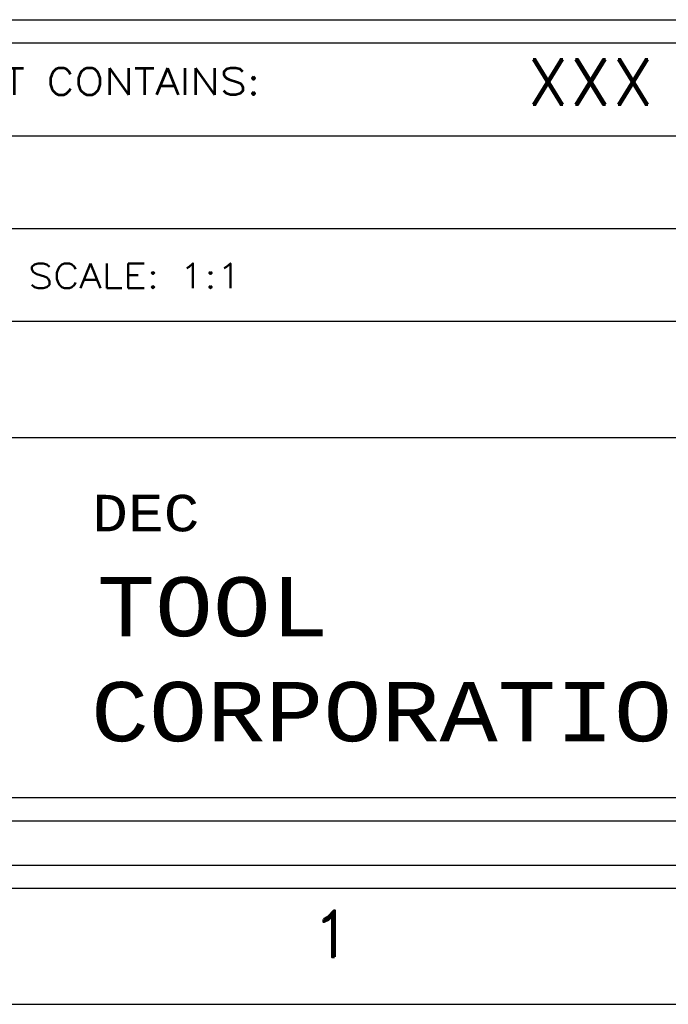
# Model space of a CAD drawing. Header units: inches. Extents: x 3 to 351, y 4 to 271.
# Tile 134 of 256: x 93.91 to 95.31, y 154.65 to 156.77. Entities that reach past the tile are written whole.
import ezdxf
from ezdxf.enums import TextEntityAlignment as Align

# ---------------------------------------------------------------- set-up
doc = ezdxf.new("R2010")
doc.units = ezdxf.units.IN
doc.header["$LTSCALE"] = 0.5
doc.header["$MEASUREMENT"] = 0
doc.layers.add('PLOTVIEW1', color=7, linetype='Continuous')
doc.layers.add('STR_1', color=7, linetype='Continuous')
doc.styles.add('VERO0-Simplex', font='simplex_.ttf')
doc.styles.add('VERO2-Courier New', font='cour.ttf')
doc.styles.add('VERO3-RomanS', font='romans__.ttf')
doc.styles.add('VERO5-RomanD', font='romand__.ttf')

msp = doc.modelspace()

# ---------------------------------------------------------------- linework, layer by layer
at = {"layer": 'PLOTVIEW1', "color": 252, "linetype": 'Continuous'}
for p, q in [((90.1468, 156.5192, 0.0197), (96.8567, 156.5192, 0.0197)), ((90.1468, 156.3192, 0.0197), (96.8567, 156.3192, 0.0197)), ((90.1468, 156.1192, 0.0197), (96.8567, 156.1192, 0.0197)), ((92.3167, 155.8692, 0.0197), (96.8567, 155.8692, 0.0197))]:
    msp.add_line(p, q, dxfattribs=at)
at = {"layer": 'PLOTVIEW1', "color": 97, "linetype": 'Continuous'}
for p, q in [((50.7517, 154.9475), (96.7517, 154.9475)), ((50.7517, 154.8975), (96.7517, 154.8975)), ((50.7517, 154.6475), (96.7517, 154.6475))]:
    msp.add_line(p, q, dxfattribs=at)
at = {"layer": 'STR_1', "color": 4, "linetype": 'Continuous'}
for p, q in [((90.2518, 156.7692), (96.7517, 156.7692)), ((90.2518, 156.7192), (96.7517, 156.7192)), ((96.7517, 155.0925), (90.2518, 155.0925)), ((96.7517, 155.0425), (90.2518, 155.0425))]:
    msp.add_line(p, q, dxfattribs=at)

# ---------------------------------------------------------------- texts
at = {"layer": 'PLOTVIEW1', "color": 7, "linetype": 'Continuous'}
for s, height, style, width, p, p2 in [('THIS SHEET CONTAINS:', 0.057462, 'VERO3-RomanS', 0.999501, (93.4077, 156.6075, 0.0197), (94.4305, 156.6075, 0.0197)), ('XXX', 0.09723, 'VERO5-RomanD', 1.000527, (95.0049, 156.5864, 0.0197), (95.2793, 156.5864, 0.0197)), ('SCALE: 1:1', 0.05368, 'VERO0-Simplex', 0.999379, (93.9306, 156.1904, 0.0197), (94.3905, 156.1904, 0.0197)), ('DEC', 0.07864, 'VERO2-Courier New', 0.932229, (94.0686, 155.6667, 0.0197), (94.2996, 155.6667, 0.0197)), ('TOOL', 0.12743, 'VERO2-Courier New', 0.932229, (94.0791, 155.4405, 0.0197), (94.5782, 155.4405, 0.0197)), ('CORPORATION', 0.127868, 'VERO2-Courier New', 0.932229, (94.0657, 155.2142, 0.0197), (95.4431, 155.2142, 0.0197))]:
    msp.add_text(s, height=height, dxfattribs=dict(at, style=style, width=width)).set_placement(p, p2, align=Align.FIT)
at = {"layer": 'PLOTVIEW1', "color": 56, "linetype": 'Continuous', "style": 'VERO5-RomanD', "width": 1.000527}
msp.add_text('1', height=0.1, dxfattribs=at).set_placement((94.5391, 154.7496), (94.6332, 154.7496), align=Align.FIT)

doc.saveas('drawing.dxf')
